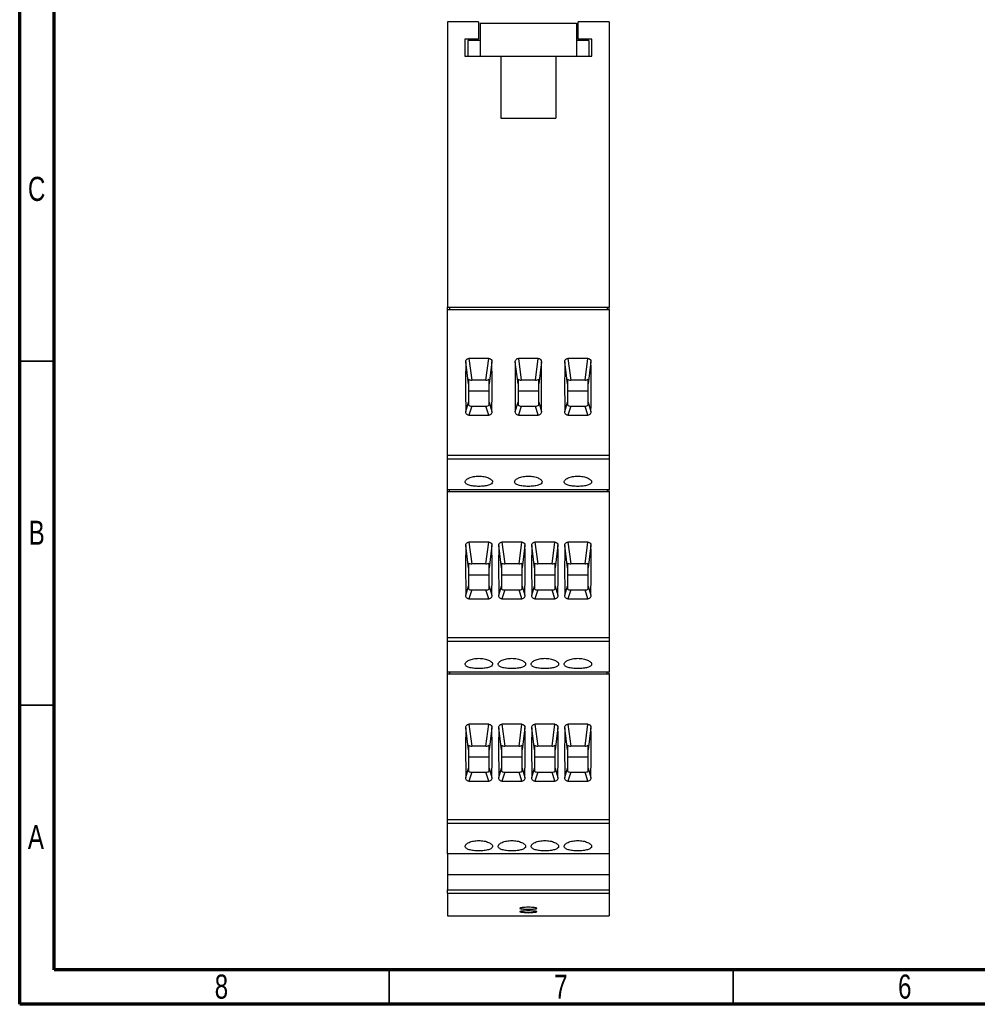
# Model space of a CAD drawing. Header units: millimetres. Extents: x 8 to 415, y 5 to 292.
# Tile 1 of 3: x 8 to 147, y 5 to 148. Entities that reach past the tile are written whole.
import ezdxf

# ---------------------------------------------------------------- set-up
doc = ezdxf.new("R2010")
doc.units = ezdxf.units.MM
doc.styles.add('SLDTEXTSTYLE0', font='TXT', dxfattribs={"width": 0.75})

msp = doc.modelspace()

# ---------------------------------------------------------------- linework, layer by layer
at = {"color": 7, "linetype": 'Continuous', "lineweight": 70}
for p, q in [((7.5, 5), (7.5, 292)), ((12.5, 10), (12.5, 287)), ((410, 10), (12.5, 10)), ((415, 5), (7.5, 5))]:
    msp.add_line(p, q, dxfattribs=at)
at = {"color": 7, "linetype": 'Continuous', "lineweight": 25}
for p, q in [((74.223, 147.851), (69.723, 147.851)), ((69.723, 147.851), (69.723, 106.351)), ((74.223, 147.851), (74.223, 145.351)), ((74.473, 147.651), (74.473, 145.151)), ((74.473, 147.651), (88.473, 147.651)), ((88.473, 147.651), (88.473, 145.151)), ((88.723, 145.351), (88.723, 147.851)), ((93.223, 147.851), (88.723, 147.851)), ((93.223, 147.851), (93.223, 106.351)), ((74.223, 145.351), (72.223, 145.351)), ((72.223, 145.351), (72.223, 142.851)), ((72.673, 145.151), (72.673, 142.851)), ((74.473, 145.151), (72.673, 145.151)), ((74.473, 145.151), (74.473, 142.851)), ((88.473, 145.151), (88.473, 142.851)), ((90.273, 145.151), (88.473, 145.151)), ((90.723, 145.351), (88.723, 145.351)), ((90.273, 145.151), (90.273, 142.851)), ((90.723, 142.851), (90.723, 145.351)), ((72.223, 142.851), (74.473, 142.851)), ((72.673, 142.851), (74.473, 142.851)), ((74.473, 142.851), (88.473, 142.851)), ((77.473, 142.851), (77.473, 133.851)), ((85.473, 142.851), (85.473, 133.851)), ((88.473, 142.851), (90.723, 142.851)), ((88.473, 142.851), (90.273, 142.851)), ((77.473, 133.851), (85.473, 133.851)), ((69.723, 106.351), (93.223, 106.351)), ((69.723, 106.051), (69.723, 106.351)), ((69.723, 106.051), (93.223, 106.051)), ((69.723, 84.851), (69.723, 106.051)), ((70.023, 106.351), (70.023, 106.051)), ((92.923, 106.351), (92.923, 106.051)), ((93.223, 106.051), (93.223, 106.351)), ((93.223, 106.051), (93.223, 84.851)), ((75.71, 98.931), (72.835, 98.931)), ((72.835, 98.931), (73.233, 95.771)), ((75.313, 95.771), (75.71, 98.931)), ((82.91, 98.931), (80.035, 98.931)), ((80.035, 98.931), (80.433, 95.771)), ((82.513, 95.771), (82.91, 98.931)), ((90.11, 98.931), (87.235, 98.931)), ((87.235, 98.931), (87.633, 95.771)), ((89.713, 95.771), (90.11, 98.931)), ((72.773, 95.209), (72.37, 98.415)), ((76.176, 98.415), (75.773, 95.209)), ((79.973, 95.209), (79.57, 98.415)), ((83.376, 98.415), (82.973, 95.209)), ((87.173, 95.209), (86.77, 98.415)), ((90.576, 98.415), (90.173, 95.209)), ((72.773, 95.892), (72.773, 95.209)), ((72.773, 95.209), (72.773, 92.549)), ((75.313, 95.771), (73.233, 95.771)), ((75.773, 95.209), (75.773, 95.892)), ((75.773, 92.549), (75.773, 95.209)), ((79.973, 95.892), (79.973, 95.209)), ((79.973, 95.209), (79.973, 92.549)), ((82.513, 95.771), (80.433, 95.771)), ((82.973, 95.209), (82.973, 95.892)), ((82.973, 92.549), (82.973, 95.209)), ((87.173, 95.892), (87.173, 95.209)), ((87.173, 95.209), (87.173, 92.549)), ((89.713, 95.771), (87.633, 95.771)), ((90.173, 95.209), (90.173, 95.892)), ((90.173, 92.549), (90.173, 95.209)), ((75.773, 94.152), (72.773, 94.152)), ((82.973, 94.152), (79.973, 94.152)), ((90.173, 94.152), (87.173, 94.152)), ((72.37, 91.201), (72.773, 92.549)), ((72.773, 92.549), (72.773, 92.108)), ((73.233, 91.987), (72.835, 90.658)), ((73.233, 91.987), (75.313, 91.987)), ((75.71, 90.658), (75.313, 91.987)), ((75.773, 92.108), (75.773, 92.549)), ((75.773, 92.549), (76.176, 91.201)), ((79.57, 91.201), (79.973, 92.549)), ((79.973, 92.549), (79.973, 92.108)), ((80.433, 91.987), (80.035, 90.658)), ((80.433, 91.987), (82.513, 91.987)), ((82.91, 90.658), (82.513, 91.987)), ((82.973, 92.108), (82.973, 92.549)), ((82.973, 92.549), (83.376, 91.201)), ((86.77, 91.201), (87.173, 92.549)), ((87.173, 92.549), (87.173, 92.108)), ((87.633, 91.987), (87.235, 90.658)), ((87.633, 91.987), (89.713, 91.987)), ((90.11, 90.658), (89.713, 91.987)), ((90.173, 92.108), (90.173, 92.549)), ((90.173, 92.549), (90.576, 91.201)), ((72.835, 90.658), (75.71, 90.658)), ((80.035, 90.658), (82.91, 90.658)), ((87.235, 90.658), (90.11, 90.658)), ((69.723, 84.851), (93.223, 84.851)), ((69.723, 84.327), (69.723, 84.851)), ((93.223, 84.851), (93.223, 84.327)), ((69.723, 84.327), (93.223, 84.327)), ((69.723, 79.851), (69.723, 84.327)), ((93.223, 84.327), (93.223, 79.851)), ((69.723, 79.851), (93.223, 79.851)), ((69.723, 79.551), (69.723, 79.851)), ((69.723, 79.551), (93.223, 79.551)), ((69.723, 58.351), (69.723, 79.551)), ((70.023, 79.551), (70.023, 79.851)), ((92.923, 79.851), (92.923, 79.551)), ((93.223, 79.551), (93.223, 79.851)), ((93.223, 79.551), (93.223, 58.351)), ((72.773, 68.48), (72.368, 71.704)), ((75.713, 72.222), (72.833, 72.222)), ((72.833, 72.222), (73.233, 69.043)), ((75.313, 69.043), (75.713, 72.222)), ((76.178, 71.704), (75.773, 68.48)), ((77.573, 68.48), (77.168, 71.704)), ((80.513, 72.222), (77.633, 72.222)), ((77.633, 72.222), (78.033, 69.043)), ((80.113, 69.043), (80.513, 72.222)), ((80.978, 71.704), (80.573, 68.48)), ((82.373, 68.48), (81.968, 71.704)), ((85.313, 72.222), (82.433, 72.222)), ((82.433, 72.222), (82.833, 69.043)), ((84.913, 69.043), (85.313, 72.222)), ((85.778, 71.704), (85.373, 68.48)), ((87.173, 68.48), (86.768, 71.704)), ((90.113, 72.222), (87.233, 72.222)), ((87.233, 72.222), (87.633, 69.043)), ((89.713, 69.043), (90.113, 72.222)), ((90.578, 71.704), (90.173, 68.48)), ((72.773, 69.163), (72.773, 68.48)), ((75.313, 69.043), (73.233, 69.043)), ((75.773, 68.48), (75.773, 69.163)), ((77.573, 69.163), (77.573, 68.48)), ((80.113, 69.043), (78.033, 69.043)), ((80.573, 68.48), (80.573, 69.163)), ((82.373, 69.163), (82.373, 68.48)), ((84.913, 69.043), (82.833, 69.043)), ((85.373, 68.48), (85.373, 69.163)), ((87.173, 69.163), (87.173, 68.48)), ((89.713, 69.043), (87.633, 69.043)), ((90.173, 68.48), (90.173, 69.163)), ((72.773, 68.48), (72.773, 65.821)), ((75.773, 67.424), (72.773, 67.424)), ((75.773, 65.821), (75.773, 68.48)), ((77.573, 68.48), (77.573, 65.821)), ((80.573, 67.424), (77.573, 67.424)), ((80.573, 65.821), (80.573, 68.48)), ((82.373, 68.48), (82.373, 65.821)), ((85.373, 67.424), (82.373, 67.424)), ((85.373, 65.821), (85.373, 68.48)), ((87.173, 68.48), (87.173, 65.821)), ((90.173, 67.424), (87.173, 67.424)), ((90.173, 65.821), (90.173, 68.48)), ((72.372, 64.48), (72.773, 65.821)), ((72.773, 65.821), (72.773, 65.379)), ((73.233, 65.258), (72.838, 63.938)), ((73.233, 65.258), (75.313, 65.258)), ((75.708, 63.938), (75.313, 65.258)), ((75.773, 65.379), (75.773, 65.821)), ((75.773, 65.821), (76.174, 64.48)), ((77.172, 64.48), (77.573, 65.821)), ((77.573, 65.821), (77.573, 65.379)), ((78.033, 65.258), (77.638, 63.938)), ((78.033, 65.258), (80.113, 65.258)), ((80.508, 63.938), (80.113, 65.258)), ((80.573, 65.379), (80.573, 65.821)), ((80.573, 65.821), (80.974, 64.48)), ((81.972, 64.48), (82.373, 65.821)), ((82.373, 65.821), (82.373, 65.379)), ((82.833, 65.258), (82.438, 63.938)), ((82.833, 65.258), (84.913, 65.258)), ((85.308, 63.938), (84.913, 65.258)), ((85.373, 65.379), (85.373, 65.821)), ((85.373, 65.821), (85.774, 64.48)), ((86.772, 64.48), (87.173, 65.821)), ((87.173, 65.821), (87.173, 65.379)), ((87.633, 65.258), (87.238, 63.938)), ((87.633, 65.258), (89.713, 65.258)), ((90.108, 63.938), (89.713, 65.258)), ((90.173, 65.379), (90.173, 65.821)), ((90.173, 65.821), (90.574, 64.48)), ((72.838, 63.938), (75.708, 63.938)), ((77.638, 63.938), (80.508, 63.938)), ((82.438, 63.938), (85.308, 63.938)), ((87.238, 63.938), (90.108, 63.938)), ((69.723, 58.351), (93.223, 58.351)), ((69.723, 57.827), (69.723, 58.351)), ((69.723, 57.827), (93.223, 57.827)), ((69.723, 53.351), (69.723, 57.827)), ((93.223, 58.351), (93.223, 57.827)), ((93.223, 57.827), (93.223, 53.351)), ((69.723, 53.351), (93.223, 53.351)), ((69.723, 53.051), (69.723, 53.351)), ((69.723, 53.051), (93.223, 53.051)), ((69.723, 31.851), (69.723, 53.051)), ((70.023, 53.351), (70.023, 53.051)), ((92.923, 53.051), (92.923, 53.351)), ((93.223, 53.051), (93.223, 53.351)), ((93.223, 53.051), (93.223, 31.851)), ((72.773, 41.98), (72.368, 45.204)), ((75.713, 45.722), (72.833, 45.722)), ((72.833, 45.722), (73.233, 42.543)), ((75.313, 42.543), (75.713, 45.722)), ((76.178, 45.204), (75.773, 41.98)), ((77.573, 41.98), (77.168, 45.204)), ((80.513, 45.722), (77.633, 45.722)), ((77.633, 45.722), (78.033, 42.543)), ((80.113, 42.543), (80.513, 45.722)), ((80.978, 45.204), (80.573, 41.98)), ((82.373, 41.98), (81.968, 45.204)), ((85.313, 45.722), (82.433, 45.722)), ((82.433, 45.722), (82.833, 42.543)), ((84.913, 42.543), (85.313, 45.722)), ((85.778, 45.204), (85.373, 41.98)), ((87.173, 41.98), (86.768, 45.204)), ((90.113, 45.722), (87.233, 45.722)), ((87.233, 45.722), (87.633, 42.543)), ((89.713, 42.543), (90.113, 45.722)), ((90.578, 45.204), (90.173, 41.98)), ((72.773, 42.663), (72.773, 41.98)), ((72.773, 41.98), (72.773, 39.321)), ((75.313, 42.543), (73.233, 42.543)), ((75.773, 41.98), (75.773, 42.663)), ((75.773, 39.321), (75.773, 41.98)), ((77.573, 42.663), (77.573, 41.98)), ((77.573, 41.98), (77.573, 39.321)), ((80.113, 42.543), (78.033, 42.543)), ((80.573, 41.98), (80.573, 42.663)), ((80.573, 39.321), (80.573, 41.98)), ((82.373, 42.663), (82.373, 41.98)), ((82.373, 41.98), (82.373, 39.321)), ((84.913, 42.543), (82.833, 42.543)), ((85.373, 41.98), (85.373, 42.663)), ((85.373, 39.321), (85.373, 41.98)), ((87.173, 42.663), (87.173, 41.98)), ((87.173, 41.98), (87.173, 39.321)), ((89.713, 42.543), (87.633, 42.543)), ((90.173, 41.98), (90.173, 42.663)), ((90.173, 39.321), (90.173, 41.98)), ((75.773, 40.924), (72.773, 40.924)), ((80.573, 40.924), (77.573, 40.924)), ((85.373, 40.924), (82.373, 40.924)), ((90.173, 40.924), (87.173, 40.924)), ((72.372, 37.98), (72.773, 39.321)), ((72.773, 39.321), (72.773, 38.879)), ((73.233, 38.758), (72.838, 37.438)), ((73.233, 38.758), (75.313, 38.758)), ((75.708, 37.438), (75.313, 38.758)), ((75.773, 38.879), (75.773, 39.321)), ((75.773, 39.321), (76.174, 37.98)), ((77.172, 37.98), (77.573, 39.321)), ((77.573, 39.321), (77.573, 38.879)), ((78.033, 38.758), (77.638, 37.438)), ((78.033, 38.758), (80.113, 38.758)), ((80.508, 37.438), (80.113, 38.758)), ((80.573, 38.879), (80.573, 39.321)), ((80.573, 39.321), (80.974, 37.98)), ((81.972, 37.98), (82.373, 39.321)), ((82.373, 39.321), (82.373, 38.879)), ((82.833, 38.758), (82.438, 37.438)), ((82.833, 38.758), (84.913, 38.758)), ((85.308, 37.438), (84.913, 38.758)), ((85.373, 38.879), (85.373, 39.321)), ((85.373, 39.321), (85.774, 37.98)), ((86.772, 37.98), (87.173, 39.321)), ((87.173, 39.321), (87.173, 38.879)), ((87.633, 38.758), (87.238, 37.438)), ((87.633, 38.758), (89.713, 38.758)), ((90.108, 37.438), (89.713, 38.758)), ((90.173, 38.879), (90.173, 39.321)), ((90.173, 39.321), (90.574, 37.98)), ((72.838, 37.438), (75.708, 37.438)), ((77.638, 37.438), (80.508, 37.438)), ((82.438, 37.438), (85.308, 37.438)), ((87.238, 37.438), (90.108, 37.438)), ((69.723, 31.851), (93.223, 31.851)), ((69.723, 31.327), (69.723, 31.851)), ((93.223, 31.851), (93.223, 31.327)), ((69.723, 31.327), (93.223, 31.327)), ((69.723, 26.901), (69.723, 31.327)), ((93.223, 31.327), (93.223, 26.901)), ((93.223, 26.901), (69.723, 26.901)), ((69.723, 26.901), (69.723, 23.851)), ((93.223, 26.901), (93.223, 23.851)), ((93.223, 23.851), (69.723, 23.851)), ((69.723, 23.851), (69.723, 21.643)), ((93.223, 23.851), (93.223, 21.643)), ((69.723, 21.643), (93.223, 21.643)), ((69.723, 21.172), (69.723, 21.643)), ((93.223, 21.643), (93.223, 21.172)), ((69.723, 21.172), (93.223, 21.172)), ((69.723, 21.172), (69.723, 17.851)), ((93.223, 21.172), (93.223, 17.851)), ((69.723, 17.851), (93.223, 17.851))]:
    msp.add_line(p, q, dxfattribs=at)
at = {"color": 7, "linetype": 'Continuous', "lineweight": 35}
for p, q in [((12.5, 98.5), (7.5, 98.5)), ((12.5, 48.5), (7.5, 48.5)), ((61.25, 10), (61.25, 5)), ((111.25, 10), (111.25, 5))]:
    msp.add_line(p, q, dxfattribs=at)
at = {"color": 7, "linetype": 'Continuous', "lineweight": 25}
msp.add_arc((81.481, 23.283), 4.967, 255.51125, 284.47981, dxfattribs=at)
for centre, major_axis, ratio, start_param, end_param in [((80.116, 76.958), (-2.56, 55.251), 0.132688, 1.1658166, 1.3039296), ((68.429, 76.958), (2.56, 55.251), 0.132688, 4.9792557, 5.1173687), ((87.316, 76.958), (-2.56, 55.251), 0.132688, 1.1658166, 1.3039296), ((75.629, 76.958), (2.56, 55.251), 0.132688, 4.9792557, 5.1173687), ((94.516, 76.958), (-2.56, 55.251), 0.132688, 1.1658166, 1.3039296), ((82.829, 76.958), (2.56, 55.251), 0.132688, 4.9792557, 5.1173687), ((73.169, 96.023), (0.507, -0.042), 0.4903204, 3.8578501, 4.8799025), ((75.377, 96.023), (0.507, 0.042), 0.4903204, 4.5448754, 5.5669279), ((80.369, 96.023), (0.507, -0.042), 0.4903204, 3.8578501, 4.8799025), ((82.577, 96.023), (0.507, 0.042), 0.4903204, 4.5448754, 5.5669279), ((87.569, 96.023), (0.507, -0.042), 0.4903204, 3.8578501, 4.8799025), ((89.777, 96.023), (0.507, 0.042), 0.4903204, 4.5448754, 5.5669279), ((73.169, 92.239), (0.507, -0.042), 0.4903204, 3.8578501, 4.8799025), ((75.377, 92.239), (0.507, 0.042), 0.4903204, 4.5448754, 5.5669279), ((80.369, 92.239), (0.507, -0.042), 0.4903204, 3.8578501, 4.8799025), ((82.577, 92.239), (0.507, 0.042), 0.4903204, 4.5448754, 5.5669279), ((87.569, 92.239), (0.507, -0.042), 0.4903204, 3.8578501, 4.8799025), ((89.777, 92.239), (0.507, 0.042), 0.4903204, 4.5448754, 5.5669279), ((80.116, 50.458), (-2.56, 55.251), 0.132688, 1.169969, 1.3080695), ((68.429, 50.458), (2.56, 55.251), 0.132688, 4.9751158, 5.1132163), ((84.916, 50.458), (-2.56, 55.251), 0.132688, 1.169969, 1.3080695), ((73.229, 50.458), (2.56, 55.251), 0.132688, 4.9751158, 5.1132163), ((89.716, 50.458), (-2.56, 55.251), 0.132688, 1.169969, 1.3080695), ((78.029, 50.458), (2.56, 55.251), 0.132688, 4.9751158, 5.1132163), ((94.516, 50.458), (-2.56, 55.251), 0.132688, 1.169969, 1.3080695), ((82.829, 50.458), (2.56, 55.251), 0.132688, 4.9751158, 5.1132163), ((73.169, 69.295), (0.507, -0.042), 0.4903204, 3.8578501, 4.8799025), ((75.377, 69.295), (0.507, 0.042), 0.4903204, 4.5448754, 5.5669279), ((77.969, 69.295), (0.507, -0.042), 0.4903204, 3.8578501, 4.8799025), ((80.177, 69.295), (0.507, 0.042), 0.4903204, 4.5448754, 5.5669279), ((82.769, 69.295), (0.507, -0.042), 0.4903204, 3.8578501, 4.8799025), ((84.977, 69.295), (0.507, 0.042), 0.4903204, 4.5448754, 5.5669279), ((87.569, 69.295), (0.507, -0.042), 0.4903204, 3.8578501, 4.8799025), ((89.777, 69.295), (0.507, 0.042), 0.4903204, 4.5448754, 5.5669279), ((73.169, 65.51), (0.507, -0.042), 0.4903204, 3.8578501, 4.8799025), ((75.377, 65.51), (0.507, 0.042), 0.4903204, 4.5448754, 5.5669279), ((77.969, 65.51), (0.507, -0.042), 0.4903204, 3.8578501, 4.8799025), ((80.177, 65.51), (0.507, 0.042), 0.4903204, 4.5448754, 5.5669279), ((82.769, 65.51), (0.507, -0.042), 0.4903204, 3.8578501, 4.8799025), ((84.977, 65.51), (0.507, 0.042), 0.4903204, 4.5448754, 5.5669279), ((87.569, 65.51), (0.507, -0.042), 0.4903204, 3.8578501, 4.8799025), ((89.777, 65.51), (0.507, 0.042), 0.4903204, 4.5448754, 5.5669279), ((80.116, 23.958), (-2.56, 55.251), 0.132688, 1.169969, 1.3080695), ((68.429, 23.958), (2.56, 55.251), 0.132688, 4.9751158, 5.1132163), ((84.916, 23.958), (-2.56, 55.251), 0.132688, 1.169969, 1.3080695), ((73.229, 23.958), (2.56, 55.251), 0.132688, 4.9751158, 5.1132163), ((89.716, 23.958), (-2.56, 55.251), 0.132688, 1.169969, 1.3080695), ((78.029, 23.958), (2.56, 55.251), 0.132688, 4.9751158, 5.1132163), ((94.516, 23.958), (-2.56, 55.251), 0.132688, 1.169969, 1.3080695), ((82.829, 23.958), (2.56, 55.251), 0.132688, 4.9751158, 5.1132163), ((73.169, 42.795), (0.507, -0.042), 0.4903204, 3.8578501, 4.8799025), ((75.377, 42.795), (0.507, 0.042), 0.4903204, 4.5448754, 5.5669279), ((77.969, 42.795), (0.507, -0.042), 0.4903204, 3.8578501, 4.8799025), ((80.177, 42.795), (0.507, 0.042), 0.4903204, 4.5448754, 5.5669279), ((82.769, 42.795), (0.507, -0.042), 0.4903204, 3.8578501, 4.8799025), ((84.977, 42.795), (0.507, 0.042), 0.4903204, 4.5448754, 5.5669279), ((87.569, 42.795), (0.507, -0.042), 0.4903204, 3.8578501, 4.8799025), ((89.777, 42.795), (0.507, 0.042), 0.4903204, 4.5448754, 5.5669279), ((73.169, 39.01), (0.507, -0.042), 0.4903204, 3.8578501, 4.8799025), ((75.377, 39.01), (0.507, 0.042), 0.4903204, 4.5448754, 5.5669279), ((77.969, 39.01), (0.507, -0.042), 0.4903204, 3.8578501, 4.8799025), ((80.177, 39.01), (0.507, 0.042), 0.4903204, 4.5448754, 5.5669279), ((82.769, 39.01), (0.507, -0.042), 0.4903204, 3.8578501, 4.8799025), ((84.977, 39.01), (0.507, 0.042), 0.4903204, 4.5448754, 5.5669279), ((87.569, 39.01), (0.507, -0.042), 0.4903204, 3.8578501, 4.8799025), ((89.777, 39.01), (0.507, 0.042), 0.4903204, 4.5448754, 5.5669279)]:
    msp.add_ellipse(centre, major_axis=major_axis, ratio=ratio, start_param=start_param, end_param=end_param, dxfattribs=at)
for points, knots in [([(72.37, 98.415), (72.37, 98.478), (72.38, 98.539), (72.419, 98.657), (72.449, 98.714), (72.53, 98.813), (72.581, 98.856), (72.7, 98.915), (72.767, 98.931), (72.835, 98.931)], [0, 0, 0, 0, 0.25, 0.25, 0.5, 0.5, 0.75, 0.75, 1, 1, 1, 1]), ([(75.71, 98.931), (75.779, 98.931), (75.845, 98.915), (75.964, 98.857), (76.015, 98.814), (76.137, 98.665), (76.175, 98.54), (76.176, 98.415)], [0, 0, 0, 0, 0.25, 0.25, 0.5, 0.5, 1, 1, 1, 1]), ([(79.57, 98.415), (79.57, 98.478), (79.58, 98.539), (79.619, 98.657), (79.649, 98.714), (79.73, 98.813), (79.781, 98.856), (79.9, 98.915), (79.967, 98.931), (80.035, 98.931)], [0, 0, 0, 0, 0.25, 0.25, 0.5, 0.5, 0.75, 0.75, 1, 1, 1, 1]), ([(82.91, 98.931), (82.979, 98.931), (83.045, 98.915), (83.164, 98.857), (83.215, 98.814), (83.337, 98.665), (83.375, 98.54), (83.376, 98.415)], [0, 0, 0, 0, 0.25, 0.25, 0.5, 0.5, 1, 1, 1, 1]), ([(86.77, 98.415), (86.77, 98.478), (86.78, 98.539), (86.819, 98.657), (86.849, 98.714), (86.93, 98.813), (86.981, 98.856), (87.1, 98.915), (87.167, 98.931), (87.235, 98.931)], [0, 0, 0, 0, 0.25, 0.25, 0.5, 0.5, 0.75, 0.75, 1, 1, 1, 1]), ([(90.11, 98.931), (90.179, 98.931), (90.245, 98.915), (90.364, 98.857), (90.415, 98.814), (90.537, 98.665), (90.575, 98.54), (90.576, 98.415)], [0, 0, 0, 0, 0.25, 0.25, 0.5, 0.5, 1, 1, 1, 1]), ([(72.835, 90.658), (72.767, 90.658), (72.7, 90.675), (72.582, 90.737), (72.531, 90.782), (72.409, 90.939), (72.371, 91.07), (72.37, 91.201)], [0, 0, 0, 0, 0.25, 0.25, 0.5, 0.5, 1, 1, 1, 1]), ([(76.176, 91.201), (76.175, 91.135), (76.166, 91.071), (76.127, 90.947), (76.097, 90.887), (76.016, 90.782), (75.965, 90.737), (75.845, 90.675), (75.779, 90.658), (75.71, 90.658)], [0, 0, 0, 0, 0.25, 0.25, 0.5, 0.5, 0.75, 0.75, 1, 1, 1, 1]), ([(80.035, 90.658), (79.967, 90.658), (79.9, 90.675), (79.782, 90.737), (79.731, 90.782), (79.609, 90.939), (79.571, 91.07), (79.57, 91.201)], [0, 0, 0, 0, 0.25, 0.25, 0.5, 0.5, 1, 1, 1, 1]), ([(83.376, 91.201), (83.375, 91.135), (83.366, 91.071), (83.327, 90.947), (83.297, 90.887), (83.216, 90.782), (83.165, 90.737), (83.045, 90.675), (82.979, 90.658), (82.91, 90.658)], [0, 0, 0, 0, 0.25, 0.25, 0.5, 0.5, 0.75, 0.75, 1, 1, 1, 1]), ([(87.235, 90.658), (87.167, 90.658), (87.1, 90.675), (86.982, 90.737), (86.931, 90.782), (86.809, 90.939), (86.771, 91.07), (86.77, 91.201)], [0, 0, 0, 0, 0.25, 0.25, 0.5, 0.5, 1, 1, 1, 1]), ([(90.576, 91.201), (90.575, 91.135), (90.566, 91.071), (90.527, 90.947), (90.497, 90.887), (90.416, 90.782), (90.365, 90.737), (90.245, 90.675), (90.179, 90.658), (90.11, 90.658)], [0, 0, 0, 0, 0.25, 0.25, 0.5, 0.5, 0.75, 0.75, 1, 1, 1, 1]), ([(74.273, 80.314), (74.405, 80.314), (74.535, 80.318), (74.791, 80.332), (74.918, 80.342), (75.16, 80.371), (75.275, 80.388), (75.492, 80.43), (75.595, 80.455), (75.872, 80.539), (76.021, 80.609), (76.22, 80.771), (76.273, 80.864), (76.273, 81.011), (76.26, 81.062), (76.209, 81.163), (76.171, 81.213), (76.071, 81.313), (76.008, 81.363), (75.864, 81.456), (75.781, 81.5), (75.594, 81.584), (75.494, 81.621), (75.277, 81.688), (75.16, 81.717), (74.918, 81.764), (74.793, 81.782), (74.537, 81.806), (74.404, 81.812), (74.013, 81.812), (73.749, 81.787), (73.268, 81.694), (73.045, 81.625), (72.768, 81.502), (72.683, 81.457), (72.538, 81.363), (72.476, 81.315), (72.376, 81.215), (72.337, 81.163), (72.286, 81.063), (72.273, 81.013), (72.273, 80.914), (72.286, 80.866), (72.336, 80.775), (72.375, 80.732), (72.475, 80.65), (72.536, 80.613), (72.681, 80.543), (72.765, 80.511), (73.042, 80.427), (73.265, 80.385), (73.746, 80.329), (74.008, 80.314), (74.273, 80.314)], [0, 0, 0, 0, 0.03125, 0.03125, 0.0625, 0.0625, 0.09375, 0.09375, 0.125, 0.125, 0.1875, 0.1875, 0.25, 0.25, 0.28125, 0.28125, 0.3125, 0.3125, 0.34375, 0.34375, 0.375, 0.375, 0.40625, 0.40625, 0.4375, 0.4375, 0.46875, 0.46875, 0.5, 0.5, 0.5625, 0.5625, 0.625, 0.625, 0.65625, 0.65625, 0.6875, 0.6875, 0.71875, 0.71875, 0.75, 0.75, 0.78125, 0.78125, 0.8125, 0.8125, 0.84375, 0.84375, 0.875, 0.875, 0.9375, 0.9375, 1, 1, 1, 1]), ([(81.473, 80.314), (81.605, 80.314), (81.735, 80.318), (81.991, 80.332), (82.118, 80.342), (82.36, 80.371), (82.475, 80.388), (82.692, 80.43), (82.795, 80.455), (83.072, 80.539), (83.221, 80.609), (83.42, 80.771), (83.473, 80.864), (83.473, 81.011), (83.46, 81.062), (83.409, 81.163), (83.371, 81.213), (83.271, 81.313), (83.208, 81.363), (83.064, 81.456), (82.981, 81.5), (82.794, 81.584), (82.694, 81.621), (82.477, 81.688), (82.36, 81.717), (82.118, 81.764), (81.993, 81.782), (81.737, 81.806), (81.604, 81.812), (81.213, 81.812), (80.949, 81.787), (80.468, 81.694), (80.245, 81.625), (79.968, 81.502), (79.883, 81.457), (79.738, 81.363), (79.676, 81.315), (79.576, 81.215), (79.537, 81.163), (79.486, 81.063), (79.473, 81.013), (79.473, 80.914), (79.486, 80.866), (79.536, 80.775), (79.575, 80.732), (79.675, 80.65), (79.736, 80.613), (79.881, 80.543), (79.965, 80.511), (80.242, 80.427), (80.465, 80.385), (80.946, 80.329), (81.208, 80.314), (81.473, 80.314)], [0, 0, 0, 0, 0.03125, 0.03125, 0.0625, 0.0625, 0.09375, 0.09375, 0.125, 0.125, 0.1875, 0.1875, 0.25, 0.25, 0.28125, 0.28125, 0.3125, 0.3125, 0.34375, 0.34375, 0.375, 0.375, 0.40625, 0.40625, 0.4375, 0.4375, 0.46875, 0.46875, 0.5, 0.5, 0.5625, 0.5625, 0.625, 0.625, 0.65625, 0.65625, 0.6875, 0.6875, 0.71875, 0.71875, 0.75, 0.75, 0.78125, 0.78125, 0.8125, 0.8125, 0.84375, 0.84375, 0.875, 0.875, 0.9375, 0.9375, 1, 1, 1, 1]), ([(88.673, 80.314), (88.805, 80.314), (88.935, 80.318), (89.191, 80.332), (89.318, 80.342), (89.56, 80.371), (89.675, 80.388), (89.892, 80.43), (89.995, 80.455), (90.272, 80.539), (90.421, 80.609), (90.62, 80.771), (90.673, 80.864), (90.673, 81.011), (90.66, 81.062), (90.609, 81.163), (90.571, 81.213), (90.471, 81.313), (90.408, 81.363), (90.264, 81.456), (90.181, 81.5), (89.994, 81.584), (89.894, 81.621), (89.677, 81.688), (89.56, 81.717), (89.318, 81.764), (89.193, 81.782), (88.937, 81.806), (88.804, 81.812), (88.413, 81.812), (88.149, 81.787), (87.668, 81.694), (87.445, 81.625), (87.168, 81.502), (87.083, 81.457), (86.938, 81.363), (86.876, 81.315), (86.776, 81.215), (86.737, 81.163), (86.686, 81.063), (86.673, 81.013), (86.673, 80.914), (86.686, 80.866), (86.736, 80.775), (86.775, 80.732), (86.875, 80.65), (86.936, 80.613), (87.081, 80.543), (87.165, 80.511), (87.442, 80.427), (87.665, 80.385), (88.146, 80.329), (88.408, 80.314), (88.673, 80.314)], [0, 0, 0, 0, 0.03125, 0.03125, 0.0625, 0.0625, 0.09375, 0.09375, 0.125, 0.125, 0.1875, 0.1875, 0.25, 0.25, 0.28125, 0.28125, 0.3125, 0.3125, 0.34375, 0.34375, 0.375, 0.375, 0.40625, 0.40625, 0.4375, 0.4375, 0.46875, 0.46875, 0.5, 0.5, 0.5625, 0.5625, 0.625, 0.625, 0.65625, 0.65625, 0.6875, 0.6875, 0.71875, 0.71875, 0.75, 0.75, 0.78125, 0.78125, 0.8125, 0.8125, 0.84375, 0.84375, 0.875, 0.875, 0.9375, 0.9375, 1, 1, 1, 1]), ([(72.368, 71.704), (72.368, 71.766), (72.378, 71.827), (72.417, 71.946), (72.446, 72.003), (72.527, 72.103), (72.578, 72.146), (72.698, 72.206), (72.765, 72.222), (72.833, 72.222)], [0, 0, 0, 0, 0.25, 0.25, 0.5, 0.5, 0.75, 0.75, 1, 1, 1, 1]), ([(75.713, 72.222), (75.781, 72.222), (75.848, 72.206), (75.966, 72.147), (76.018, 72.104), (76.139, 71.954), (76.177, 71.829), (76.178, 71.704)], [0, 0, 0, 0, 0.25, 0.25, 0.5, 0.5, 1, 1, 1, 1]), ([(77.168, 71.704), (77.168, 71.766), (77.178, 71.827), (77.217, 71.946), (77.246, 72.003), (77.327, 72.103), (77.378, 72.146), (77.498, 72.206), (77.565, 72.222), (77.633, 72.222)], [0, 0, 0, 0, 0.25, 0.25, 0.5, 0.5, 0.75, 0.75, 1, 1, 1, 1]), ([(80.513, 72.222), (80.581, 72.222), (80.648, 72.206), (80.766, 72.147), (80.818, 72.104), (80.939, 71.954), (80.977, 71.829), (80.978, 71.704)], [0, 0, 0, 0, 0.25, 0.25, 0.5, 0.5, 1, 1, 1, 1]), ([(81.968, 71.704), (81.968, 71.766), (81.978, 71.827), (82.017, 71.946), (82.046, 72.003), (82.127, 72.103), (82.178, 72.146), (82.298, 72.206), (82.365, 72.222), (82.433, 72.222)], [0, 0, 0, 0, 0.25, 0.25, 0.5, 0.5, 0.75, 0.75, 1, 1, 1, 1]), ([(85.313, 72.222), (85.381, 72.222), (85.448, 72.206), (85.566, 72.147), (85.618, 72.104), (85.739, 71.954), (85.777, 71.829), (85.778, 71.704)], [0, 0, 0, 0, 0.25, 0.25, 0.5, 0.5, 1, 1, 1, 1]), ([(86.768, 71.704), (86.768, 71.766), (86.778, 71.827), (86.817, 71.946), (86.846, 72.003), (86.927, 72.103), (86.978, 72.146), (87.098, 72.206), (87.165, 72.222), (87.233, 72.222)], [0, 0, 0, 0, 0.25, 0.25, 0.5, 0.5, 0.75, 0.75, 1, 1, 1, 1]), ([(90.113, 72.222), (90.181, 72.222), (90.248, 72.206), (90.366, 72.147), (90.418, 72.104), (90.539, 71.954), (90.577, 71.829), (90.578, 71.704)], [0, 0, 0, 0, 0.25, 0.25, 0.5, 0.5, 1, 1, 1, 1]), ([(72.838, 63.938), (72.77, 63.938), (72.703, 63.955), (72.585, 64.016), (72.533, 64.061), (72.452, 64.166), (72.422, 64.225), (72.382, 64.35), (72.373, 64.414), (72.372, 64.48)], [0, 0, 0, 0, 0.25, 0.25, 0.5, 0.5, 0.75, 0.75, 1, 1, 1, 1]), ([(76.174, 64.48), (76.173, 64.414), (76.163, 64.35), (76.124, 64.226), (76.094, 64.166), (76.013, 64.062), (75.962, 64.017), (75.843, 63.955), (75.776, 63.938), (75.708, 63.938)], [0, 0, 0, 0, 0.25, 0.25, 0.5, 0.5, 0.75, 0.75, 1, 1, 1, 1]), ([(77.638, 63.938), (77.57, 63.938), (77.503, 63.955), (77.385, 64.016), (77.333, 64.061), (77.252, 64.166), (77.222, 64.225), (77.182, 64.35), (77.173, 64.414), (77.172, 64.48)], [0, 0, 0, 0, 0.25, 0.25, 0.5, 0.5, 0.75, 0.75, 1, 1, 1, 1]), ([(80.974, 64.48), (80.973, 64.414), (80.963, 64.35), (80.924, 64.226), (80.894, 64.166), (80.813, 64.062), (80.762, 64.017), (80.643, 63.955), (80.576, 63.938), (80.508, 63.938)], [0, 0, 0, 0, 0.25, 0.25, 0.5, 0.5, 0.75, 0.75, 1, 1, 1, 1]), ([(82.438, 63.938), (82.37, 63.938), (82.303, 63.955), (82.185, 64.016), (82.133, 64.061), (82.052, 64.166), (82.022, 64.225), (81.982, 64.35), (81.973, 64.414), (81.972, 64.48)], [0, 0, 0, 0, 0.25, 0.25, 0.5, 0.5, 0.75, 0.75, 1, 1, 1, 1]), ([(85.774, 64.48), (85.773, 64.414), (85.763, 64.35), (85.724, 64.226), (85.694, 64.166), (85.613, 64.062), (85.562, 64.017), (85.443, 63.955), (85.376, 63.938), (85.308, 63.938)], [0, 0, 0, 0, 0.25, 0.25, 0.5, 0.5, 0.75, 0.75, 1, 1, 1, 1]), ([(87.238, 63.938), (87.17, 63.938), (87.103, 63.955), (86.985, 64.016), (86.933, 64.061), (86.852, 64.166), (86.822, 64.225), (86.782, 64.35), (86.773, 64.414), (86.772, 64.48)], [0, 0, 0, 0, 0.25, 0.25, 0.5, 0.5, 0.75, 0.75, 1, 1, 1, 1]), ([(90.574, 64.48), (90.573, 64.414), (90.563, 64.35), (90.524, 64.226), (90.494, 64.166), (90.413, 64.062), (90.362, 64.017), (90.243, 63.955), (90.176, 63.938), (90.108, 63.938)], [0, 0, 0, 0, 0.25, 0.25, 0.5, 0.5, 0.75, 0.75, 1, 1, 1, 1]), ([(74.273, 53.814), (74.405, 53.814), (74.535, 53.818), (74.791, 53.832), (74.918, 53.842), (75.16, 53.871), (75.275, 53.888), (75.492, 53.93), (75.595, 53.955), (75.872, 54.039), (76.021, 54.109), (76.22, 54.271), (76.273, 54.364), (76.273, 54.511), (76.26, 54.562), (76.209, 54.663), (76.171, 54.713), (76.071, 54.813), (76.008, 54.863), (75.864, 54.956), (75.781, 55), (75.594, 55.084), (75.494, 55.121), (75.277, 55.188), (75.16, 55.217), (74.918, 55.264), (74.793, 55.282), (74.537, 55.306), (74.404, 55.312), (74.013, 55.312), (73.749, 55.287), (73.268, 55.194), (73.045, 55.125), (72.768, 55.002), (72.683, 54.957), (72.538, 54.863), (72.476, 54.815), (72.376, 54.715), (72.337, 54.663), (72.286, 54.563), (72.273, 54.513), (72.273, 54.414), (72.286, 54.366), (72.336, 54.275), (72.375, 54.232), (72.475, 54.15), (72.536, 54.113), (72.681, 54.043), (72.765, 54.011), (73.042, 53.927), (73.265, 53.885), (73.746, 53.829), (74.008, 53.814), (74.273, 53.814)], [0, 0, 0, 0, 0.03125, 0.03125, 0.0625, 0.0625, 0.09375, 0.09375, 0.125, 0.125, 0.1875, 0.1875, 0.25, 0.25, 0.28125, 0.28125, 0.3125, 0.3125, 0.34375, 0.34375, 0.375, 0.375, 0.40625, 0.40625, 0.4375, 0.4375, 0.46875, 0.46875, 0.5, 0.5, 0.5625, 0.5625, 0.625, 0.625, 0.65625, 0.65625, 0.6875, 0.6875, 0.71875, 0.71875, 0.75, 0.75, 0.78125, 0.78125, 0.8125, 0.8125, 0.84375, 0.84375, 0.875, 0.875, 0.9375, 0.9375, 1, 1, 1, 1]), ([(79.073, 53.814), (79.205, 53.814), (79.335, 53.818), (79.591, 53.832), (79.718, 53.842), (79.96, 53.871), (80.075, 53.888), (80.292, 53.93), (80.395, 53.955), (80.672, 54.039), (80.821, 54.109), (81.02, 54.271), (81.073, 54.364), (81.073, 54.511), (81.06, 54.562), (81.009, 54.663), (80.971, 54.713), (80.871, 54.813), (80.808, 54.863), (80.664, 54.956), (80.581, 55), (80.394, 55.084), (80.294, 55.121), (80.077, 55.188), (79.96, 55.217), (79.718, 55.264), (79.593, 55.282), (79.337, 55.306), (79.204, 55.312), (78.813, 55.312), (78.549, 55.287), (78.068, 55.194), (77.845, 55.125), (77.568, 55.002), (77.483, 54.957), (77.338, 54.863), (77.276, 54.815), (77.176, 54.715), (77.137, 54.663), (77.086, 54.563), (77.073, 54.513), (77.073, 54.414), (77.086, 54.366), (77.136, 54.275), (77.175, 54.232), (77.275, 54.15), (77.336, 54.113), (77.481, 54.043), (77.565, 54.011), (77.842, 53.927), (78.065, 53.885), (78.546, 53.829), (78.808, 53.814), (79.073, 53.814)], [0, 0, 0, 0, 0.03125, 0.03125, 0.0625, 0.0625, 0.09375, 0.09375, 0.125, 0.125, 0.1875, 0.1875, 0.25, 0.25, 0.28125, 0.28125, 0.3125, 0.3125, 0.34375, 0.34375, 0.375, 0.375, 0.40625, 0.40625, 0.4375, 0.4375, 0.46875, 0.46875, 0.5, 0.5, 0.5625, 0.5625, 0.625, 0.625, 0.65625, 0.65625, 0.6875, 0.6875, 0.71875, 0.71875, 0.75, 0.75, 0.78125, 0.78125, 0.8125, 0.8125, 0.84375, 0.84375, 0.875, 0.875, 0.9375, 0.9375, 1, 1, 1, 1]), ([(83.873, 53.814), (84.005, 53.814), (84.135, 53.818), (84.391, 53.832), (84.518, 53.842), (84.76, 53.871), (84.875, 53.888), (85.092, 53.93), (85.195, 53.955), (85.472, 54.039), (85.621, 54.109), (85.82, 54.271), (85.873, 54.364), (85.873, 54.511), (85.86, 54.562), (85.809, 54.663), (85.771, 54.713), (85.671, 54.813), (85.608, 54.863), (85.464, 54.956), (85.381, 55), (85.194, 55.084), (85.094, 55.121), (84.877, 55.188), (84.76, 55.217), (84.518, 55.264), (84.393, 55.282), (84.137, 55.306), (84.004, 55.312), (83.613, 55.312), (83.349, 55.287), (82.868, 55.194), (82.645, 55.125), (82.368, 55.002), (82.283, 54.957), (82.138, 54.863), (82.076, 54.815), (81.976, 54.715), (81.937, 54.663), (81.886, 54.563), (81.873, 54.513), (81.873, 54.414), (81.886, 54.366), (81.936, 54.275), (81.975, 54.232), (82.075, 54.15), (82.136, 54.113), (82.281, 54.043), (82.365, 54.011), (82.642, 53.927), (82.865, 53.885), (83.346, 53.829), (83.608, 53.814), (83.873, 53.814)], [0, 0, 0, 0, 0.03125, 0.03125, 0.0625, 0.0625, 0.09375, 0.09375, 0.125, 0.125, 0.1875, 0.1875, 0.25, 0.25, 0.28125, 0.28125, 0.3125, 0.3125, 0.34375, 0.34375, 0.375, 0.375, 0.40625, 0.40625, 0.4375, 0.4375, 0.46875, 0.46875, 0.5, 0.5, 0.5625, 0.5625, 0.625, 0.625, 0.65625, 0.65625, 0.6875, 0.6875, 0.71875, 0.71875, 0.75, 0.75, 0.78125, 0.78125, 0.8125, 0.8125, 0.84375, 0.84375, 0.875, 0.875, 0.9375, 0.9375, 1, 1, 1, 1]), ([(88.673, 53.814), (88.805, 53.814), (88.935, 53.818), (89.191, 53.832), (89.318, 53.842), (89.56, 53.871), (89.675, 53.888), (89.892, 53.93), (89.995, 53.955), (90.272, 54.039), (90.421, 54.109), (90.62, 54.271), (90.673, 54.364), (90.673, 54.511), (90.66, 54.562), (90.609, 54.663), (90.571, 54.713), (90.471, 54.813), (90.408, 54.863), (90.264, 54.956), (90.181, 55), (89.994, 55.084), (89.894, 55.121), (89.677, 55.188), (89.56, 55.217), (89.318, 55.264), (89.193, 55.282), (88.937, 55.306), (88.804, 55.312), (88.413, 55.312), (88.149, 55.287), (87.668, 55.194), (87.445, 55.125), (87.168, 55.002), (87.083, 54.957), (86.938, 54.863), (86.876, 54.815), (86.776, 54.715), (86.737, 54.663), (86.686, 54.563), (86.673, 54.513), (86.673, 54.414), (86.686, 54.366), (86.736, 54.275), (86.775, 54.232), (86.875, 54.15), (86.936, 54.113), (87.081, 54.043), (87.165, 54.011), (87.442, 53.927), (87.665, 53.885), (88.146, 53.829), (88.408, 53.814), (88.673, 53.814)], [0, 0, 0, 0, 0.03125, 0.03125, 0.0625, 0.0625, 0.09375, 0.09375, 0.125, 0.125, 0.1875, 0.1875, 0.25, 0.25, 0.28125, 0.28125, 0.3125, 0.3125, 0.34375, 0.34375, 0.375, 0.375, 0.40625, 0.40625, 0.4375, 0.4375, 0.46875, 0.46875, 0.5, 0.5, 0.5625, 0.5625, 0.625, 0.625, 0.65625, 0.65625, 0.6875, 0.6875, 0.71875, 0.71875, 0.75, 0.75, 0.78125, 0.78125, 0.8125, 0.8125, 0.84375, 0.84375, 0.875, 0.875, 0.9375, 0.9375, 1, 1, 1, 1]), ([(72.368, 45.204), (72.368, 45.266), (72.378, 45.327), (72.417, 45.446), (72.446, 45.503), (72.527, 45.603), (72.578, 45.646), (72.698, 45.706), (72.765, 45.722), (72.833, 45.722)], [0, 0, 0, 0, 0.25, 0.25, 0.5, 0.5, 0.75, 0.75, 1, 1, 1, 1]), ([(75.713, 45.722), (75.781, 45.722), (75.848, 45.706), (75.966, 45.647), (76.018, 45.604), (76.139, 45.454), (76.177, 45.329), (76.178, 45.204)], [0, 0, 0, 0, 0.25, 0.25, 0.5, 0.5, 1, 1, 1, 1]), ([(77.168, 45.204), (77.168, 45.266), (77.178, 45.327), (77.217, 45.446), (77.246, 45.503), (77.327, 45.603), (77.378, 45.646), (77.498, 45.706), (77.565, 45.722), (77.633, 45.722)], [0, 0, 0, 0, 0.25, 0.25, 0.5, 0.5, 0.75, 0.75, 1, 1, 1, 1]), ([(80.513, 45.722), (80.581, 45.722), (80.648, 45.706), (80.766, 45.647), (80.818, 45.604), (80.939, 45.454), (80.977, 45.329), (80.978, 45.204)], [0, 0, 0, 0, 0.25, 0.25, 0.5, 0.5, 1, 1, 1, 1]), ([(81.968, 45.204), (81.968, 45.266), (81.978, 45.327), (82.017, 45.446), (82.046, 45.503), (82.127, 45.603), (82.178, 45.646), (82.298, 45.706), (82.365, 45.722), (82.433, 45.722)], [0, 0, 0, 0, 0.25, 0.25, 0.5, 0.5, 0.75, 0.75, 1, 1, 1, 1]), ([(85.313, 45.722), (85.381, 45.722), (85.448, 45.706), (85.566, 45.647), (85.618, 45.604), (85.739, 45.454), (85.777, 45.329), (85.778, 45.204)], [0, 0, 0, 0, 0.25, 0.25, 0.5, 0.5, 1, 1, 1, 1]), ([(86.768, 45.204), (86.768, 45.266), (86.778, 45.327), (86.817, 45.446), (86.846, 45.503), (86.927, 45.603), (86.978, 45.646), (87.098, 45.706), (87.165, 45.722), (87.233, 45.722)], [0, 0, 0, 0, 0.25, 0.25, 0.5, 0.5, 0.75, 0.75, 1, 1, 1, 1]), ([(90.113, 45.722), (90.181, 45.722), (90.248, 45.706), (90.366, 45.647), (90.418, 45.604), (90.539, 45.454), (90.577, 45.329), (90.578, 45.204)], [0, 0, 0, 0, 0.25, 0.25, 0.5, 0.5, 1, 1, 1, 1]), ([(72.838, 37.438), (72.77, 37.438), (72.703, 37.455), (72.585, 37.516), (72.533, 37.561), (72.452, 37.666), (72.422, 37.725), (72.382, 37.85), (72.373, 37.914), (72.372, 37.98)], [0, 0, 0, 0, 0.25, 0.25, 0.5, 0.5, 0.75, 0.75, 1, 1, 1, 1]), ([(76.174, 37.98), (76.173, 37.914), (76.163, 37.85), (76.124, 37.726), (76.094, 37.666), (76.013, 37.562), (75.962, 37.517), (75.843, 37.455), (75.776, 37.438), (75.708, 37.438)], [0, 0, 0, 0, 0.25, 0.25, 0.5, 0.5, 0.75, 0.75, 1, 1, 1, 1]), ([(77.638, 37.438), (77.57, 37.438), (77.503, 37.455), (77.385, 37.516), (77.333, 37.561), (77.252, 37.666), (77.222, 37.725), (77.182, 37.85), (77.173, 37.914), (77.172, 37.98)], [0, 0, 0, 0, 0.25, 0.25, 0.5, 0.5, 0.75, 0.75, 1, 1, 1, 1]), ([(80.974, 37.98), (80.973, 37.914), (80.963, 37.85), (80.924, 37.726), (80.894, 37.666), (80.813, 37.562), (80.762, 37.517), (80.643, 37.455), (80.576, 37.438), (80.508, 37.438)], [0, 0, 0, 0, 0.25, 0.25, 0.5, 0.5, 0.75, 0.75, 1, 1, 1, 1]), ([(82.438, 37.438), (82.37, 37.438), (82.303, 37.455), (82.185, 37.516), (82.133, 37.561), (82.052, 37.666), (82.022, 37.725), (81.982, 37.85), (81.973, 37.914), (81.972, 37.98)], [0, 0, 0, 0, 0.25, 0.25, 0.5, 0.5, 0.75, 0.75, 1, 1, 1, 1]), ([(85.774, 37.98), (85.773, 37.914), (85.763, 37.85), (85.724, 37.726), (85.694, 37.666), (85.613, 37.562), (85.562, 37.517), (85.443, 37.455), (85.376, 37.438), (85.308, 37.438)], [0, 0, 0, 0, 0.25, 0.25, 0.5, 0.5, 0.75, 0.75, 1, 1, 1, 1]), ([(87.238, 37.438), (87.17, 37.438), (87.103, 37.455), (86.985, 37.516), (86.933, 37.561), (86.852, 37.666), (86.822, 37.725), (86.782, 37.85), (86.773, 37.914), (86.772, 37.98)], [0, 0, 0, 0, 0.25, 0.25, 0.5, 0.5, 0.75, 0.75, 1, 1, 1, 1]), ([(90.574, 37.98), (90.573, 37.914), (90.563, 37.85), (90.524, 37.726), (90.494, 37.666), (90.413, 37.562), (90.362, 37.517), (90.243, 37.455), (90.176, 37.438), (90.108, 37.438)], [0, 0, 0, 0, 0.25, 0.25, 0.5, 0.5, 0.75, 0.75, 1, 1, 1, 1]), ([(74.273, 27.314), (74.405, 27.314), (74.535, 27.318), (74.791, 27.332), (74.918, 27.342), (75.16, 27.371), (75.275, 27.388), (75.492, 27.43), (75.595, 27.455), (75.872, 27.539), (76.021, 27.609), (76.22, 27.771), (76.273, 27.864), (76.273, 28.011), (76.26, 28.062), (76.209, 28.163), (76.171, 28.213), (76.071, 28.313), (76.008, 28.363), (75.864, 28.456), (75.781, 28.5), (75.594, 28.584), (75.494, 28.621), (75.277, 28.688), (75.16, 28.717), (74.918, 28.764), (74.793, 28.782), (74.537, 28.806), (74.404, 28.812), (74.013, 28.812), (73.749, 28.787), (73.268, 28.694), (73.045, 28.625), (72.768, 28.502), (72.683, 28.457), (72.538, 28.363), (72.476, 28.315), (72.376, 28.215), (72.337, 28.163), (72.286, 28.063), (72.273, 28.013), (72.273, 27.914), (72.286, 27.866), (72.336, 27.775), (72.375, 27.732), (72.475, 27.65), (72.536, 27.613), (72.681, 27.543), (72.765, 27.511), (73.042, 27.427), (73.265, 27.385), (73.746, 27.329), (74.008, 27.314), (74.273, 27.314)], [0, 0, 0, 0, 0.03125, 0.03125, 0.0625, 0.0625, 0.09375, 0.09375, 0.125, 0.125, 0.1875, 0.1875, 0.25, 0.25, 0.28125, 0.28125, 0.3125, 0.3125, 0.34375, 0.34375, 0.375, 0.375, 0.40625, 0.40625, 0.4375, 0.4375, 0.46875, 0.46875, 0.5, 0.5, 0.5625, 0.5625, 0.625, 0.625, 0.65625, 0.65625, 0.6875, 0.6875, 0.71875, 0.71875, 0.75, 0.75, 0.78125, 0.78125, 0.8125, 0.8125, 0.84375, 0.84375, 0.875, 0.875, 0.9375, 0.9375, 1, 1, 1, 1]), ([(79.073, 27.314), (79.205, 27.314), (79.335, 27.318), (79.591, 27.332), (79.718, 27.342), (79.96, 27.371), (80.075, 27.388), (80.292, 27.43), (80.395, 27.455), (80.672, 27.539), (80.821, 27.609), (81.02, 27.771), (81.073, 27.864), (81.073, 28.011), (81.06, 28.062), (81.009, 28.163), (80.971, 28.213), (80.871, 28.313), (80.808, 28.363), (80.664, 28.456), (80.581, 28.5), (80.394, 28.584), (80.294, 28.621), (80.077, 28.688), (79.96, 28.717), (79.718, 28.764), (79.593, 28.782), (79.337, 28.806), (79.204, 28.812), (78.813, 28.812), (78.549, 28.787), (78.068, 28.694), (77.845, 28.625), (77.568, 28.502), (77.483, 28.457), (77.338, 28.363), (77.276, 28.315), (77.176, 28.215), (77.137, 28.163), (77.086, 28.063), (77.073, 28.013), (77.073, 27.914), (77.086, 27.866), (77.136, 27.775), (77.175, 27.732), (77.275, 27.65), (77.336, 27.613), (77.481, 27.543), (77.565, 27.511), (77.842, 27.427), (78.065, 27.385), (78.546, 27.329), (78.808, 27.314), (79.073, 27.314)], [0, 0, 0, 0, 0.03125, 0.03125, 0.0625, 0.0625, 0.09375, 0.09375, 0.125, 0.125, 0.1875, 0.1875, 0.25, 0.25, 0.28125, 0.28125, 0.3125, 0.3125, 0.34375, 0.34375, 0.375, 0.375, 0.40625, 0.40625, 0.4375, 0.4375, 0.46875, 0.46875, 0.5, 0.5, 0.5625, 0.5625, 0.625, 0.625, 0.65625, 0.65625, 0.6875, 0.6875, 0.71875, 0.71875, 0.75, 0.75, 0.78125, 0.78125, 0.8125, 0.8125, 0.84375, 0.84375, 0.875, 0.875, 0.9375, 0.9375, 1, 1, 1, 1]), ([(83.873, 27.314), (84.005, 27.314), (84.135, 27.318), (84.391, 27.332), (84.518, 27.342), (84.76, 27.371), (84.875, 27.388), (85.092, 27.43), (85.195, 27.455), (85.472, 27.539), (85.621, 27.609), (85.82, 27.771), (85.873, 27.864), (85.873, 28.011), (85.86, 28.062), (85.809, 28.163), (85.771, 28.213), (85.671, 28.313), (85.608, 28.363), (85.464, 28.456), (85.381, 28.5), (85.194, 28.584), (85.094, 28.621), (84.877, 28.688), (84.76, 28.717), (84.518, 28.764), (84.393, 28.782), (84.137, 28.806), (84.004, 28.812), (83.613, 28.812), (83.349, 28.787), (82.868, 28.694), (82.645, 28.625), (82.368, 28.502), (82.283, 28.457), (82.138, 28.363), (82.076, 28.315), (81.976, 28.215), (81.937, 28.163), (81.886, 28.063), (81.873, 28.013), (81.873, 27.914), (81.886, 27.866), (81.936, 27.775), (81.975, 27.732), (82.075, 27.65), (82.136, 27.613), (82.281, 27.543), (82.365, 27.511), (82.642, 27.427), (82.865, 27.385), (83.346, 27.329), (83.608, 27.314), (83.873, 27.314)], [0, 0, 0, 0, 0.03125, 0.03125, 0.0625, 0.0625, 0.09375, 0.09375, 0.125, 0.125, 0.1875, 0.1875, 0.25, 0.25, 0.28125, 0.28125, 0.3125, 0.3125, 0.34375, 0.34375, 0.375, 0.375, 0.40625, 0.40625, 0.4375, 0.4375, 0.46875, 0.46875, 0.5, 0.5, 0.5625, 0.5625, 0.625, 0.625, 0.65625, 0.65625, 0.6875, 0.6875, 0.71875, 0.71875, 0.75, 0.75, 0.78125, 0.78125, 0.8125, 0.8125, 0.84375, 0.84375, 0.875, 0.875, 0.9375, 0.9375, 1, 1, 1, 1]), ([(88.673, 27.314), (88.805, 27.314), (88.935, 27.318), (89.191, 27.332), (89.318, 27.342), (89.56, 27.371), (89.675, 27.388), (89.892, 27.43), (89.995, 27.455), (90.272, 27.539), (90.421, 27.609), (90.62, 27.771), (90.673, 27.864), (90.673, 28.011), (90.66, 28.062), (90.609, 28.163), (90.571, 28.213), (90.471, 28.313), (90.408, 28.363), (90.264, 28.456), (90.181, 28.5), (89.994, 28.584), (89.894, 28.621), (89.677, 28.688), (89.56, 28.717), (89.318, 28.764), (89.193, 28.782), (88.937, 28.806), (88.804, 28.812), (88.413, 28.812), (88.149, 28.787), (87.668, 28.694), (87.445, 28.625), (87.168, 28.502), (87.083, 28.457), (86.938, 28.363), (86.876, 28.315), (86.776, 28.215), (86.737, 28.163), (86.686, 28.063), (86.673, 28.013), (86.673, 27.914), (86.686, 27.866), (86.736, 27.775), (86.775, 27.732), (86.875, 27.65), (86.936, 27.613), (87.081, 27.543), (87.165, 27.511), (87.442, 27.427), (87.665, 27.385), (88.146, 27.329), (88.408, 27.314), (88.673, 27.314)], [0, 0, 0, 0, 0.03125, 0.03125, 0.0625, 0.0625, 0.09375, 0.09375, 0.125, 0.125, 0.1875, 0.1875, 0.25, 0.25, 0.28125, 0.28125, 0.3125, 0.3125, 0.34375, 0.34375, 0.375, 0.375, 0.40625, 0.40625, 0.4375, 0.4375, 0.46875, 0.46875, 0.5, 0.5, 0.5625, 0.5625, 0.625, 0.625, 0.65625, 0.65625, 0.6875, 0.6875, 0.71875, 0.71875, 0.75, 0.75, 0.78125, 0.78125, 0.8125, 0.8125, 0.84375, 0.84375, 0.875, 0.875, 0.9375, 0.9375, 1, 1, 1, 1]), ([(82.723, 18.961), (82.723, 18.943), (82.691, 18.924), (82.597, 18.899), (82.559, 18.891), (82.468, 18.876), (82.416, 18.869), (82.243, 18.85), (82.103, 18.84), (81.802, 18.827), (81.637, 18.823), (81.31, 18.823), (81.145, 18.827), (80.842, 18.84), (80.704, 18.85), (80.471, 18.876), (80.38, 18.891), (80.255, 18.924), (80.223, 18.943), (80.223, 18.98), (80.256, 18.999), (80.379, 19.034), (80.472, 19.051), (80.702, 19.078), (80.841, 19.089), (81.143, 19.105), (81.307, 19.109), (81.637, 19.109), (81.8, 19.105), (82.028, 19.093), (82.1, 19.089), (82.236, 19.078), (82.3, 19.071), (82.473, 19.051), (82.566, 19.034), (82.69, 18.999), (82.723, 18.98), (82.723, 18.961)], [0, 0, 0, 0, 0.0625, 0.0625, 0.09375, 0.09375, 0.125, 0.125, 0.1875, 0.1875, 0.25, 0.25, 0.3125, 0.3125, 0.375, 0.375, 0.4375, 0.4375, 0.5, 0.5, 0.5625, 0.5625, 0.625, 0.625, 0.6875, 0.6875, 0.75, 0.75, 0.8125, 0.8125, 0.84375, 0.84375, 0.875, 0.875, 0.9375, 0.9375, 1, 1, 1, 1]), ([(80.227, 18.971), (80.226, 18.969), (80.223, 18.962), (80.235, 18.951), (80.261, 18.935), (80.305, 18.92), (80.366, 18.906), (80.42, 18.895), (80.481, 18.886), (80.548, 18.877), (80.624, 18.869), (80.705, 18.861), (80.792, 18.855), (80.881, 18.849), (80.977, 18.844), (81.076, 18.84), (81.178, 18.837), (81.316, 18.834), (81.456, 18.833), (81.667, 18.834), (81.839, 18.838), (82.065, 18.848), (82.214, 18.858), (82.344, 18.871), (82.44, 18.882), (82.523, 18.895), (82.591, 18.908), (82.634, 18.919), (82.669, 18.93), (82.695, 18.941), (82.709, 18.95), (82.716, 18.956), (82.721, 18.963), (82.722, 18.968), (82.723, 18.971)], [0, 0, 0, 0, 0.019268, 0.0458887, 0.0744279, 0.1276551, 0.1542918, 0.1828627, 0.2093168, 0.2359547, 0.2625008, 0.2909832, 0.3172883, 0.3437763, 0.3701729, 0.3984949, 0.4246571, 0.4510007, 0.5053635, 0.5314425, 0.6117358, 0.637819, 0.7181134, 0.7442862, 0.7706381, 0.8249903, 0.8513074, 0.8778045, 0.9042114, 0.932505, 0.9548554, 0.9660662, 0.9772091, 1, 1, 1, 1]), ([(82.723, 18.464), (82.723, 18.45), (82.691, 18.436), (82.597, 18.418), (82.558, 18.412), (82.468, 18.401), (82.415, 18.396), (82.242, 18.382), (82.103, 18.375), (81.801, 18.365), (81.637, 18.363), (81.31, 18.363), (81.146, 18.365), (80.843, 18.375), (80.705, 18.382), (80.472, 18.401), (80.38, 18.412), (80.286, 18.43), (80.263, 18.437), (80.231, 18.45), (80.223, 18.457), (80.223, 18.478), (80.256, 18.492), (80.38, 18.518), (80.473, 18.531), (80.703, 18.551), (80.841, 18.56), (81.144, 18.571), (81.307, 18.574), (81.637, 18.574), (81.8, 18.571), (82.027, 18.563), (82.099, 18.559), (82.235, 18.551), (82.299, 18.546), (82.472, 18.531), (82.565, 18.518), (82.69, 18.492), (82.723, 18.478), (82.723, 18.464)], [0, 0, 0, 0, 0.0625, 0.0625, 0.09375, 0.09375, 0.125, 0.125, 0.1875, 0.1875, 0.25, 0.25, 0.3125, 0.3125, 0.375, 0.375, 0.4375, 0.4375, 0.46875, 0.46875, 0.5, 0.5, 0.5625, 0.5625, 0.625, 0.625, 0.6875, 0.6875, 0.75, 0.75, 0.8125, 0.8125, 0.84375, 0.84375, 0.875, 0.875, 0.9375, 0.9375, 1, 1, 1, 1])]:
    msp.add_open_spline(points, degree=3, knots=knots, dxfattribs=at)

# ---------------------------------------------------------------- texts
at = {"color": 7, "linetype": 'Continuous', "lineweight": 0, "char_height": 3.5, "attachment_point": 2, "style": 'SLDTEXTSTYLE0'}
for s, insert in [('C', (9.964, 125.326)), ('B', (9.973, 75.326)), ('A', (9.86, 31.076)), ('8', (36.84, 9.326)), ('7', (86.215, 9.326)), ('6', (136.215, 9.326))]:
    msp.add_mtext(s, dxfattribs=dict(at, insert=insert))

doc.saveas('drawing.dxf')
